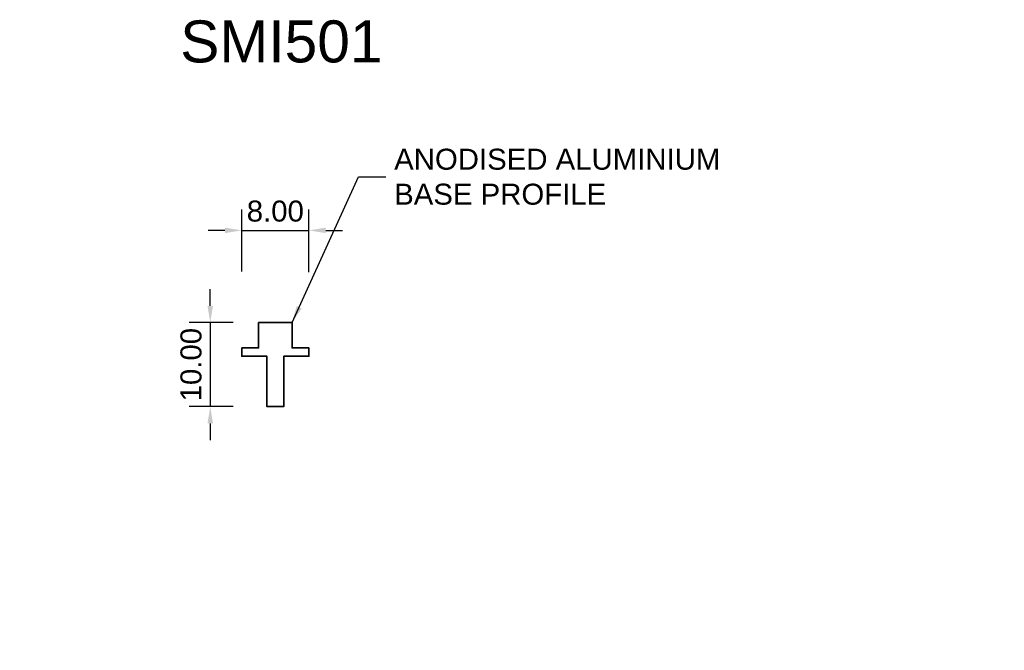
# Model space of a CAD drawing. Header units: millimetres. Extents: x -30 to 87, y -35 to 40.
import ezdxf

# ---------------------------------------------------------------- set-up
doc = ezdxf.new("R2010")
doc.units = ezdxf.units.MM
for name, color, linetype, lineweight in [('FS-DETAIL', 3, 'Continuous', 35), ('FS-DIM', 14, 'Continuous', 15), ('FS-TEXT', 7, 'Continuous', 25)]:
    doc.layers.add(name, color=color, linetype=linetype, lineweight=lineweight)
doc.styles.add('Arial', font='arial.ttf', dxfattribs={"height": 2.5})
doc.dimstyles.new('Diagonal_2.5mm Arial', dxfattribs={"dimtxt": 2.5, "dimasz": 2, "dimexe": 2.5, "dimexo": 5, "dimgap": 1, "dimtad": 1, "dimzin": 0, "dimdsep": 46, "dimtxsty": 'Arial', "dimcen": 2, "dimdle": 4, "dimclrd": 256, "dimclre": 256, "dimclrt": 50, "dimaunit": 1, "dimadec": 0, "dimazin": 0, "dimtfac": 1, "dimtix": 1, "dimtmove": 2, "dimatfit": 3, "dimfxl": 1, "dimtvp": 1, "dimtolj": 1, "dimtzin": 0, "dimarcsym": 0})
doc.dimstyles.new('Diagonal_2.5mm Arial$7', dxfattribs={"dimtxt": 2.5, "dimasz": 2, "dimexe": 2.5, "dimexo": 5, "dimgap": 1, "dimtad": 0, "dimzin": 0, "dimdsep": 46, "dimtxsty": 'Arial', "dimcen": 2, "dimdle": 4, "dimclrd": 1, "dimclre": 256, "dimclrt": 50, "dimaunit": 1, "dimadec": 0, "dimazin": 0, "dimtfac": 1, "dimtix": 1, "dimtmove": 2, "dimatfit": 3, "dimfxl": 1, "dimtvp": 1, "dimtolj": 1, "dimtzin": 0, "dimarcsym": 0})

# ---------------------------------------------------------------- blocks, each defined once
blk = doc.blocks.new('*D0')
at = {"layer": 'Defpoints', "color": 0, "transparency": 16777216}
for p in [(0, 4), (-7.74, -6), (0, -6)]:
    blk.add_point(p, dxfattribs=at)
at = {"layer": 'FS-DIM', "lineweight": -2, "transparency": 16777216}
for p, q in [((-7.74, 6), (-7.74, 8)), ((-5, 4), (-10.24, 4)), ((-7.74, 4), (-7.74, -6)), ((-5, -6), (-10.24, -6)), ((-7.74, -8), (-7.74, -10))]:
    blk.add_line(p, q, dxfattribs=at)
at = {"layer": 'FS-DIM', "transparency": 16777216}
for points in [[(-8.07, 6), (-7.41, 6), (-7.74, 4)], [(-8.07, -8), (-7.41, -8), (-7.74, -6)]]:
    blk.add_solid(points, dxfattribs=at)
at = {"layer": 'FS-DIM', "color": 50, "transparency": 16777216, "insert": (-10.02, -1), "char_height": 2.5, "attachment_point": 5, "rotation": 90, "style": 'Arial'}
blk.add_mtext('\\A1;10.00', dxfattribs=at)
blk = doc.blocks.new('*D1')
at = {"layer": 'Defpoints', "color": 0, "transparency": 16777216}
for p in [(4, 14.99), (-4, 5.09), (4, 5)]:
    blk.add_point(p, dxfattribs=at)
at = {"layer": 'FS-DIM', "lineweight": -2, "transparency": 16777216}
for p, q in [((-4, 10.09), (-4, 17.49)), ((4, 10), (4, 17.49)), ((-6, 14.99), (-8, 14.99)), ((-4, 14.99), (4, 14.99)), ((6, 14.99), (8, 14.99))]:
    blk.add_line(p, q, dxfattribs=at)
at = {"layer": 'FS-DIM', "transparency": 16777216}
for points in [[(-6, 15.32), (-6, 14.66), (-4, 14.99)], [(6, 15.32), (6, 14.66), (4, 14.99)]]:
    blk.add_solid(points, dxfattribs=at)
at = {"layer": 'FS-DIM', "color": 50, "transparency": 16777216, "insert": (0, 17.27), "char_height": 2.5, "attachment_point": 5, "style": 'Arial'}
blk.add_mtext('\\A1;8.00', dxfattribs=at)
blk = doc.blocks.new('FS_SMI501')
at = {"layer": 'FS-DETAIL'}
blk.add_lwpolyline([(-4, 1), (-2, 1), (-2, 4), (2, 4), (2, 1), (4, 1), (4, 0), (1, 0), (1, -6), (-1, -6), (-1, 0), (-4, 0)], close=True, dxfattribs=at)

msp = doc.modelspace()

# ---------------------------------------------------------------- block references
msp.add_blockref('FS_SMI501', (0, 0))

# ---------------------------------------------------------------- texts
at = {"color": 50, "char_height": 2.5, "style": 'Arial'}
for insert, attachment_point in [((86.719, 25.722), 7), ((-30.409, -35.021), 9)]:
    msp.add_mtext('\\A1;', dxfattribs=dict(at, insert=insert, attachment_point=attachment_point))
at = {"layer": 'FS-TEXT', "insert": (-11.312, 39.992), "char_height": 5, "width": 31.8, "attachment_point": 1, "line_spacing_factor": 0.938532, "style": 'Arial', "bg_fill": 3, "box_fill_scale": 1.25, "bg_fill_color": 0, "bg_fill_transparency": 0}
msp.add_mtext('SMI501', dxfattribs=at)
at = {"layer": 'FS-TEXT', "color": 7, "insert": (14.137, 21.364), "char_height": 2.5, "attachment_point": 4, "style": 'Arial'}
msp.add_mtext('ANODISED ALUMINIUM \\PBASE PROFILE', dxfattribs=at)

# ---------------------------------------------------------------- dimensions: what is measured, and where the dimension line sits
at = {"layer": 'FS-DIM'}
dim = msp.add_linear_dim(base=(4, 14.989), p1=(-4, 5.09), p2=(4, 4.999), dimstyle='Diagonal_2.5mm Arial', dxfattribs=at)
dim.commit()
dim.dimension.update_dxf_attribs({"geometry": '*D1', "text_midpoint": (0, 17.266)})
dim = msp.add_linear_dim(base=(-7.739, -6), p1=(0, 4), p2=(0, -6), angle=90, dimstyle='Diagonal_2.5mm Arial', dxfattribs=at)
dim.commit()
dim.dimension.update_dxf_attribs({"geometry": '*D0', "text_midpoint": (-10.016, -1)})

# ---------------------------------------------------------------- leaders
at = {"layer": 'FS-TEXT', "annotation_type": 0, "has_hookline": 1, "hookline_direction": 0, "text_width": 38.545}
msp.add_leader([(2, 4), (9.913, 21.364), (13.137, 21.364)], dimstyle='Diagonal_2.5mm Arial$7', override={"dimscale": 0}, dxfattribs=at)

doc.saveas('drawing.dxf')
